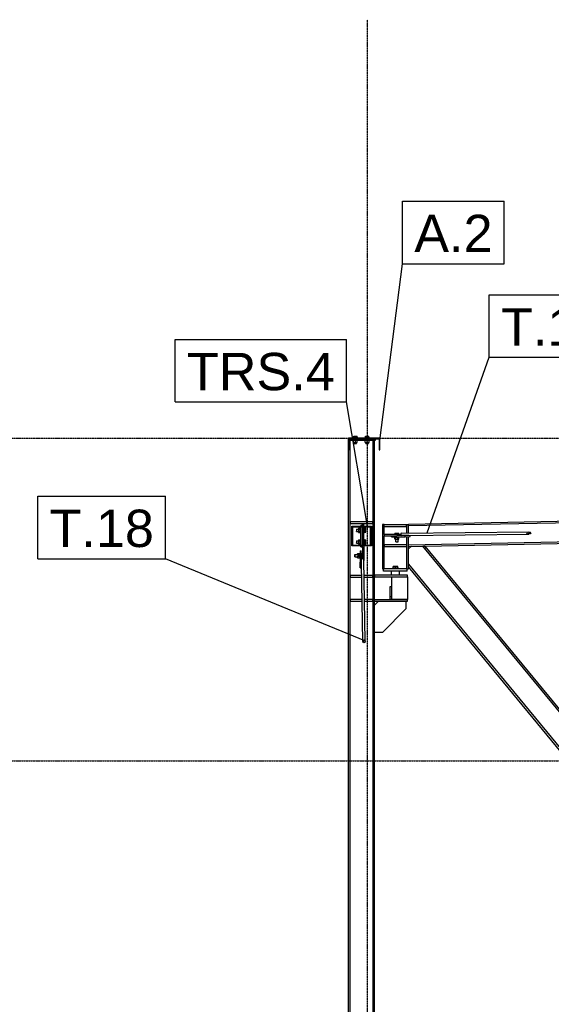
# Model space of a CAD drawing. Header units: millimetres. Extents: x 0 to 50000, y 0 to 29700.
# Tile 7 of 27: x 3195 to 5914, y 18165 to 23200. Entities that reach past the tile are written whole.
import ezdxf

# ---------------------------------------------------------------- set-up
doc = ezdxf.new("R2010")
doc.units = ezdxf.units.MM
doc.linetypes.add('DXK_LINE_DOT3', pattern=[5.9187, 2.979, -0.9799, 0.9799, -0.9799])
for name, color, linetype in [('TS_INNE_OBIEKTY', 7, 'Continuous'), ('TS_LINIE_WIDOCZNE', 7, 'Continuous'), ('TS_OPISY', 7, 'Continuous'), ('TS_OPISY_LINIE', 7, 'Continuous'), ('TS_OPISY_RAMKA', 7, 'Continuous'), ('TS_WYPELNIENIE', 7, 'Continuous')]:
    doc.layers.add(name, color=color, linetype=linetype)
doc.styles.add('Arial', font='ARIAL.TTF', dxfattribs={"height": 0.2})

# ---------------------------------------------------------------- blocks, each defined once
blk = doc.blocks.new('Part-305655447-3001 - 2968')
at = {"layer": 'TS_LINIE_WIDOCZNE', "color": 1, "linetype": 'Continuous'}
for p, q in [((4881.6, 21049.6), (4886.1, 21049.6)), ((4886.1, 16349.6), (4886.1, 21049.6)), ((5010.6, 21049.6), (5002.1, 21049.6)), ((5002.1, 21049.6), (5002.1, 16069.6)), ((5010.6, 16435.8), (5010.6, 21049.6)), ((4877.6, 16349.6), (4877.6, 20999.6)), ((5010.6, 16071.9), (5010.6, 16391.7)), ((4886.1, 16272.6), (4886.1, 16346.6)), ((4877.6, 16069.6), (4877.6, 16269.6)), ((4886.1, 16069.6), (4886.1, 16269.6))]:
    blk.add_line(p, q, dxfattribs=at)
blk = doc.blocks.new('Part-305655447-3030 - 2968')
at = {"layer": 'TS_WYPELNIENIE', "linetype": 'Continuous'}
h = blk.add_hatch(dxfattribs=at)
h.set_pattern_fill('', color=256, scale=70, style=0, pattern_type=0)
h.set_pattern_definition([(45, (4877.6, 21059.56), (-157.15, 157.15), [])])
h.paths.add_polyline_path([(5037.6, 21059.6), (4877.6, 21059.6), (4877.6, 20999.6), (4881.6, 20999.6), (4881.6, 21055.6), (5033.6, 21055.6), (5033.6, 20999.6), (5037.6, 20999.6)])
at = {"layer": 'TS_INNE_OBIEKTY', "color": 1, "linetype": 'Continuous'}
for p, q in [((4877.6, 20999.6), (4877.6, 21059.6)), ((5037.6, 21059.6), (4877.6, 21059.6)), ((4881.6, 20999.6), (4881.6, 21055.6)), ((4881.6, 21055.6), (5033.6, 21055.6)), ((5033.6, 21055.6), (5033.6, 20999.6)), ((5037.6, 20999.6), (5037.6, 21059.6)), ((4881.6, 20999.6), (4877.6, 20999.6)), ((5033.6, 20999.6), (5037.6, 20999.6))]:
    blk.add_line(p, q, dxfattribs=at)
blk = doc.blocks.new('Part-305655447-3033 - 2968')
at = {"layer": 'TS_LINIE_WIDOCZNE', "color": 1, "linetype": 'Continuous'}
for p, q in [((4882.6, 21049.6), (4882.6, 21055.6)), ((4882.6, 21049.6), (5015.6, 21049.6)), ((5015.6, 21049.6), (5015.6, 21055.6))]:
    blk.add_line(p, q, dxfattribs=at)
blk = doc.blocks.new('Bolt-305655447-3034 - 2968')
at = {"layer": 'TS_INNE_OBIEKTY', "color": 1, "linetype": 'Continuous'}
for p, q in [((4924.6, 21062.1), (4900.6, 21062.1)), ((4900.6, 21059.6), (4900.6, 21062.1)), ((4903.6, 21062.1), (4903.6, 21070)), ((4903.6, 21070), (4921.6, 21070)), ((4912.6, 21062.1), (4912.6, 21070)), ((4921.6, 21062.1), (4921.6, 21070)), ((4924.6, 21059.6), (4924.6, 21062.1)), ((4984.6, 21062.1), (4960.6, 21062.1)), ((4960.6, 21059.6), (4960.6, 21062.1)), ((4963.6, 21062.1), (4963.6, 21070)), ((4963.6, 21070), (4981.6, 21070)), ((4972.6, 21062.1), (4972.6, 21070)), ((4981.6, 21062.1), (4981.6, 21070)), ((4984.6, 21059.6), (4984.6, 21062.1))]:
    blk.add_line(p, q, dxfattribs=at)
blk = doc.blocks.new('Bolt-305655447-3035 - 2968')
at = {"layer": 'TS_INNE_OBIEKTY', "color": 1, "linetype": 'Continuous'}
for p, q in [((4924.6, 21062.1), (4900.6, 21062.1)), ((4900.6, 21059.6), (4900.6, 21062.1)), ((4900.6, 21047.1), (4900.6, 21049.6)), ((4924.6, 21047.1), (4900.6, 21047.1)), ((4903.1, 21037.1), (4903.1, 21047.1)), ((4903.6, 21062.1), (4903.6, 21070)), ((4903.6, 21070), (4921.6, 21070)), ((4912.6, 21062.1), (4912.6, 21070)), ((4912.6, 21037.1), (4912.6, 21047.1)), ((4921.6, 21062.1), (4921.6, 21070)), ((4922.1, 21037.1), (4922.1, 21047.1)), ((4924.6, 21059.6), (4924.6, 21062.1)), ((4924.6, 21047.1), (4924.6, 21049.6)), ((4984.6, 21062.1), (4960.6, 21062.1)), ((4960.6, 21059.6), (4960.6, 21062.1)), ((4960.6, 21047.1), (4960.6, 21049.6)), ((4984.6, 21047.1), (4960.6, 21047.1)), ((4963.1, 21037.1), (4963.1, 21047.1)), ((4963.6, 21062.1), (4963.6, 21070)), ((4963.6, 21070), (4981.6, 21070)), ((4972.6, 21062.1), (4972.6, 21070)), ((4972.6, 21037.1), (4972.6, 21047.1)), ((4981.6, 21062.1), (4981.6, 21070)), ((4982.1, 21037.1), (4982.1, 21047.1)), ((4984.6, 21059.6), (4984.6, 21062.1)), ((4984.6, 21047.1), (4984.6, 21049.6)), ((4903.1, 21037.1), (4922.1, 21037.1)), ((4906.6, 21032.1), (4906.6, 21037.1)), ((4906.6, 21032.1), (4907.4, 21032.1)), ((4907.4, 21032.1), (4918.6, 21032.1)), ((4918.6, 21032.1), (4918.6, 21037.1)), ((4963.1, 21037.1), (4982.1, 21037.1)), ((4966.6, 21032.1), (4966.6, 21037.1)), ((4966.6, 21032.1), (4967.4, 21032.1)), ((4967.4, 21032.1), (4978.6, 21032.1)), ((4978.6, 21032.1), (4978.6, 21037.1))]:
    blk.add_line(p, q, dxfattribs=at)
blk = doc.blocks.new('Part-305655447-3459 - 2968')
at = {"layer": 'TS_LINIE_WIDOCZNE', "color": 1, "linetype": 'Continuous'}
for p, q in [((4940.1, 20608.9), (4940.1, 20613.9)), ((4948.1, 20613.9), (4940.1, 20613.9)), ((4940.1, 20512.9), (4940.1, 20604.9)), ((4948.1, 20608.9), (4948.1, 20613.9)), ((4948.1, 20512.9), (4948.1, 20604.9)), ((4940.1, 20503.9), (4940.1, 20508.9)), ((4940.1, 20503.9), (4948.1, 20503.9)), ((4948.1, 20503.9), (4948.1, 20508.9))]:
    blk.add_line(p, q, dxfattribs=at)
blk = doc.blocks.new('Part-305655447-3084 - 2968')
at = {"layer": 'TS_LINIE_WIDOCZNE', "color": 1, "linetype": 'Continuous'}
for p, q in [((5183.6, 20620.3), (11521.6, 20747)), ((5183.6, 20612.3), (8205, 20672.7)), ((5183.6, 20618.2), (5183.6, 20620.3)), ((5183.6, 20514.2), (8244.2, 20575.5)), ((5183.6, 20506.2), (8244.2, 20567.5))]:
    blk.add_line(p, q, dxfattribs=at)
blk = doc.blocks.new('Part-305655447-3194 - 2968')
at = {"layer": 'TS_WYPELNIENIE', "linetype": 'Continuous'}
h = blk.add_hatch(dxfattribs=at)
h.set_pattern_fill('', color=256, scale=70, style=0, pattern_type=0)
h.set_pattern_definition([(45, (4894.1, 20608.87), (-157.15, 157.15), [])])
h.paths.add_polyline_path([(4994.1, 20608.9), (4894.1, 20608.9), (4894.1, 20508.9), (4994.1, 20508.9)])
h.paths.add_polyline_path([(4898.1, 20512.9), (4898.1, 20604.9), (4990.1, 20604.9), (4990.1, 20512.9)])
at = {"layer": 'TS_INNE_OBIEKTY', "color": 1, "linetype": 'Continuous'}
for p, q in [((4894.1, 20508.9), (4894.1, 20608.9)), ((4894.1, 20608.9), (4994.1, 20608.9)), ((4898.1, 20604.9), (4898.1, 20512.9)), ((4990.1, 20604.9), (4898.1, 20604.9)), ((4990.1, 20512.9), (4990.1, 20604.9)), ((4994.1, 20608.9), (4994.1, 20508.9)), ((4994.1, 20508.9), (4894.1, 20508.9)), ((4898.1, 20512.9), (4990.1, 20512.9))]:
    blk.add_line(p, q, dxfattribs=at)
blk = doc.blocks.new('Part-305655447-3316 - 2968')
at = {"layer": 'TS_WYPELNIENIE', "linetype": 'Continuous'}
h = blk.add_hatch(dxfattribs=at)
h.set_pattern_fill('', color=256, scale=70, style=0, pattern_type=0)
h.set_pattern_definition([(45, (5806.2, 20579.69), (-157.15, 157.15), [])])
h.paths.add_polyline_path([(5809.2, 20575.5), (5806.2, 20579.7), (5799.2, 20581.3), (5792.3, 20579.5), (5789.4, 20575.2), (5792.4, 20571), (5799.4, 20569.3), (5806.4, 20571.2)])
at = {"layer": 'TS_INNE_OBIEKTY', "color": 1, "linetype": 'Continuous'}
for p, q in [((5789.4, 20575.2), (5792.3, 20579.5)), ((5792.4, 20571), (5789.4, 20575.2)), ((5792.3, 20579.5), (5799.2, 20581.3)), ((5799.4, 20569.3), (5792.4, 20571)), ((5799.2, 20581.3), (5806.2, 20579.7)), ((5806.4, 20571.2), (5799.4, 20569.3)), ((5806.2, 20579.7), (5809.2, 20575.5)), ((5809.2, 20575.5), (5806.4, 20571.2))]:
    blk.add_line(p, q, dxfattribs=at)
at = {"layer": 'TS_LINIE_WIDOCZNE', "color": 1, "linetype": 'Continuous'}
for p, q in [((5145.3, 20572.1), (5144.3, 20567.9)), ((5144.3, 20567.9), (5145.4, 20563.7)), ((5147.8, 20574), (5145.3, 20572.1)), ((5145.4, 20563.7), (5148, 20562)), ((5147.8, 20574), (5799.2, 20581.3)), ((5148, 20562), (5799.4, 20569.3))]:
    blk.add_line(p, q, dxfattribs=at)
blk = doc.blocks.new('Part-305655447-3458 - 2968')
at = {"layer": 'TS_LINIE_WIDOCZNE', "color": 1, "linetype": 'Continuous'}
for p, q in [((4948.1, 20613.9), (4948.1, 20623.9)), ((4948.1, 20623.9), (4956.1, 20623.9)), ((4956.1, 20608.9), (4956.1, 20623.9)), ((4956.1, 20512.9), (4956.1, 20604.9)), ((4948.1, 20503.9), (4948.1, 20442.6)), ((4956.1, 20508.9), (4956.1, 20433.9)), ((4948.1, 20453.9), (4956.1, 20453.9)), ((4954.8, 20433.9), (4956.1, 20433.9))]:
    blk.add_line(p, q, dxfattribs=at)
blk = doc.blocks.new('Bolt-305655447-3460 - 2968')
at = {"layer": 'TS_INNE_OBIEKTY', "color": 1, "linetype": 'Continuous'}
for p, q in [((4918.6, 20594.9), (4918.6, 20594.1)), ((4918.6, 20594.9), (4927.6, 20594.9)), ((4918.6, 20594.1), (4918.6, 20583.7)), ((4927.6, 20599.8), (4927.6, 20577.9)), ((4927.6, 20599.8), (4937.6, 20599.8)), ((4927.6, 20594.4), (4937.6, 20594.4)), ((4937.6, 20600.9), (4937.6, 20576.9)), ((4937.6, 20600.9), (4940.1, 20600.9)), ((4956.1, 20600.9), (4958.6, 20600.9)), ((4958.6, 20600.9), (4958.6, 20576.9)), ((4958.6, 20599.3), (4966.1, 20599.3)), ((4958.6, 20594.1), (4966.1, 20594.1)), ((4966.1, 20578.5), (4966.1, 20599.3)), ((4918.6, 20582.9), (4918.6, 20583.7)), ((4918.6, 20582.9), (4927.6, 20582.9)), ((4927.6, 20583.4), (4937.6, 20583.4)), ((4927.6, 20577.9), (4937.6, 20577.9)), ((4937.6, 20576.9), (4940.1, 20576.9)), ((4956.1, 20576.9), (4958.6, 20576.9)), ((4958.6, 20583.7), (4966.1, 20583.7)), ((4958.6, 20578.5), (4966.1, 20578.5)), ((4918.6, 20534.9), (4918.6, 20534.1)), ((4918.6, 20534.9), (4927.6, 20534.9)), ((4918.6, 20534.1), (4918.6, 20523.7)), ((4918.6, 20522.9), (4918.6, 20523.7)), ((4918.6, 20522.9), (4927.6, 20522.9)), ((4927.6, 20539.8), (4927.6, 20517.9)), ((4927.6, 20539.8), (4937.6, 20539.8)), ((4927.6, 20534.4), (4937.6, 20534.4)), ((4927.6, 20523.4), (4937.6, 20523.4)), ((4927.6, 20517.9), (4937.6, 20517.9)), ((4937.6, 20540.9), (4937.6, 20516.9)), ((4937.6, 20540.9), (4940.1, 20540.9)), ((4937.6, 20516.9), (4940.1, 20516.9)), ((4956.1, 20540.9), (4958.6, 20540.9)), ((4956.1, 20516.9), (4958.6, 20516.9)), ((4958.6, 20540.9), (4958.6, 20516.9)), ((4958.6, 20539.3), (4966.1, 20539.3)), ((4958.6, 20534.1), (4966.1, 20534.1)), ((4958.6, 20523.7), (4966.1, 20523.7)), ((4958.6, 20518.5), (4966.1, 20518.5)), ((4966.1, 20518.5), (4966.1, 20539.3))]:
    blk.add_line(p, q, dxfattribs=at)
blk = doc.blocks.new('Part-305655447-3500 - 2968')
at = {"layer": 'TS_LINIE_WIDOCZNE', "color": 1, "linetype": 'Continuous'}
for p, q in [((5060.1, 20618.2), (5050.6, 20618.2)), ((5050.6, 20618.2), (5050.6, 20391.2)), ((5059.1, 20567.7), (5059.1, 20618.2)), ((5174.1, 20618.2), (5175.1, 20618.2)), ((5175.1, 20618.2), (5183.6, 20618.2)), ((5175.1, 20574.3), (5175.1, 20618.2)), ((5183.6, 20574.4), (5183.6, 20618.2)), ((5059.1, 20391.2), (5059.1, 20559.7)), ((5175.1, 20562.1), (5175.1, 20562.3)), ((5175.1, 20391.2), (5175.1, 20556.1)), ((5183.6, 20562.3), (5183.6, 20562.4)), ((5183.6, 20391.2), (5183.6, 20556.3)), ((5050.6, 20391.2), (5059.1, 20391.2)), ((5175.1, 20391.2), (5183.6, 20391.2))]:
    blk.add_line(p, q, dxfattribs=at)
blk = doc.blocks.new('Part-305655447-3501 - 2968')
at = {"layer": 'TS_LINIE_WIDOCZNE', "color": 1, "linetype": 'Continuous'}
for p, q in [((5178.1, 20359.2), (5010.6, 20359.2)), ((5010.6, 20359.2), (5010.6, 20350.7)), ((5010.6, 20350.7), (5178.1, 20350.7)), ((5178.1, 20350.7), (5178.1, 20359.2)), ((5010.6, 20234.7), (5178.1, 20234.7)), ((5010.6, 20226.2), (5010.6, 20234.7)), ((5010.6, 20226.2), (5178.1, 20226.2)), ((5178.1, 20226.2), (5178.1, 20234.7))]:
    blk.add_line(p, q, dxfattribs=at)
blk = doc.blocks.new('Part-305655447-3502 - 2968')
at = {"layer": 'TS_LINIE_WIDOCZNE', "color": 1, "linetype": 'Continuous'}
for p, q in [((5098.1, 20234.7), (5098.1, 20350.7)), ((5098.1, 20350.7), (5178.1, 20350.7)), ((5178.1, 20350.7), (5178.1, 20234.7)), ((5178.1, 20234.7), (5098.1, 20234.7))]:
    blk.add_line(p, q, dxfattribs=at)
blk = doc.blocks.new('Part-305655447-3504 - 2968')
at = {"layer": 'TS_LINIE_WIDOCZNE', "color": 1, "linetype": 'Continuous'}
for p, q in [((5010.6, 20206.2), (5030.6, 20226.2)), ((5170.6, 20226.2), (5170.6, 20186.2)), ((5170.6, 20186.2), (5050.6, 20066.2)), ((5050.6, 20066.2), (5010.6, 20066.2))]:
    blk.add_line(p, q, dxfattribs=at)
blk = doc.blocks.new('Part-305655447-3505 - 2968')
at = {"layer": 'TS_LINIE_WIDOCZNE', "color": 1, "linetype": 'Continuous'}
for p, q in [((5144.3, 20567.7), (5059.1, 20567.7)), ((5059.1, 20567.7), (5059.1, 20559.7)), ((5059.1, 20559.7), (5124, 20559.7)), ((5129.1, 20561.5), (5129.1, 20567.7)), ((5149.1, 20561.7), (5149.1, 20562))]:
    blk.add_line(p, q, dxfattribs=at)
blk = doc.blocks.new('Part-305655447-3510 - 2968')
at = {"layer": 'TS_LINIE_WIDOCZNE', "color": 1, "linetype": 'Continuous'}
for p, q in [((5060.1, 20608.2), (5060.1, 20618.2)), ((5060.1, 20618.2), (5174.1, 20618.2)), ((5060.1, 20608.2), (5174.1, 20608.2)), ((5174.1, 20608.2), (5174.1, 20618.2))]:
    blk.add_line(p, q, dxfattribs=at)
blk = doc.blocks.new('Part-305655447-3513 - 2968')
at = {"layer": 'TS_LINIE_WIDOCZNE', "color": 1, "linetype": 'Continuous'}
for p, q in [((5060.1, 20516.3), (5174.1, 20516.3)), ((5060.1, 20516.3), (5060.1, 20506.3)), ((5060.1, 20506.3), (5174.1, 20506.3)), ((5174.1, 20516.3), (5174.1, 20506.3))]:
    blk.add_line(p, q, dxfattribs=at)
blk = doc.blocks.new('Part-305655447-3518 - 2968')
at = {"layer": 'TS_LINIE_WIDOCZNE', "color": 1, "linetype": 'Continuous'}
for p, q in [((4887.1, 20236.2), (4946.1, 20236.2)), ((4887.1, 20226.2), (4887.1, 20236.2)), ((4887.1, 20226.2), (4946.3, 20226.2)), ((4958.1, 20236.2), (5001.1, 20236.2)), ((4958.3, 20226.2), (5001.1, 20226.2)), ((5001.1, 20226.2), (5001.1, 20236.2))]:
    blk.add_line(p, q, dxfattribs=at)
blk = doc.blocks.new('Part-305655447-3519 - 2968')
at = {"layer": 'TS_LINIE_WIDOCZNE', "color": 1, "linetype": 'Continuous'}
for p, q in [((4887.1, 20359.2), (4944, 20359.2)), ((4887.1, 20349.2), (4887.1, 20359.2)), ((4887.1, 20349.2), (4944.2, 20349.2)), ((4956, 20359.2), (5001.1, 20359.2)), ((4956.2, 20349.2), (5001.1, 20349.2)), ((5001.1, 20349.2), (5001.1, 20359.2))]:
    blk.add_line(p, q, dxfattribs=at)
blk = doc.blocks.new('Part-305655447-3521 - 2968')
at = {"layer": 'TS_LINIE_WIDOCZNE', "color": 1, "linetype": 'Continuous'}
for p, q in [((5177.6, 20391.2), (5056.6, 20391.2)), ((5056.6, 20379.2), (5056.6, 20391.2)), ((5177.6, 20379.2), (5177.6, 20391.2)), ((5177.6, 20379.2), (5056.6, 20379.2))]:
    blk.add_line(p, q, dxfattribs=at)
blk = doc.blocks.new('Part-305655447-3524 - 2968')
at = {"layer": 'TS_LINIE_WIDOCZNE', "color": 1, "linetype": 'Continuous'}
for p, q in [((5137.1, 20379.2), (5097.1, 20379.2)), ((5097.1, 20359.2), (5097.1, 20379.2)), ((5137.1, 20359.2), (5097.1, 20359.2)), ((5137.1, 20359.2), (5137.1, 20379.2))]:
    blk.add_line(p, q, dxfattribs=at)
blk = doc.blocks.new('Bolt-305655447-3525 - 2968')
at = {"layer": 'TS_INNE_OBIEKTY', "color": 1, "linetype": 'Continuous'}
for p, q in [((5132.1, 20394.2), (5102.1, 20394.2)), ((5102.1, 20391.2), (5102.1, 20394.2)), ((5105.1, 20394.2), (5105.1, 20404.2)), ((5129.1, 20404.2), (5105.1, 20404.2)), ((5117.1, 20394.2), (5117.1, 20404.2)), ((5129.1, 20394.2), (5129.1, 20404.2)), ((5132.1, 20391.2), (5132.1, 20394.2))]:
    blk.add_line(p, q, dxfattribs=at)
blk = doc.blocks.new('Part-305655447-3528 - 2968')
at = {"layer": 'TS_LINIE_WIDOCZNE', "color": 1, "linetype": 'Continuous'}
for p, q in [((5090.1, 20235.7), (5090.1, 20300.7)), ((5090.1, 20300.7), (5098.1, 20300.7)), ((5090.1, 20250.7), (5098.1, 20250.7)), ((5090.1, 20235.7), (5098.1, 20235.7))]:
    blk.add_line(p, q, dxfattribs=at)
blk = doc.blocks.new('Part-305655447-3532 - 2968')
at = {"layer": 'TS_WYPELNIENIE', "linetype": 'Continuous'}
h = blk.add_hatch(dxfattribs=at)
h.set_pattern_fill('', color=256, scale=70, style=0, pattern_type=0)
h.set_pattern_definition([(45, (4959.95, 20026.8), (-157.15, 157.15), [])])
h.paths.add_polyline_path([(4961.7, 20021), (4959.9, 20026.8), (4955.7, 20029.3), (4951.5, 20026.9), (4949.7, 20021.1), (4951.5, 20015.3), (4955.7, 20012.9), (4959.9, 20015.2)])
at = {"layer": 'TS_INNE_OBIEKTY', "color": 1, "linetype": 'Continuous'}
for p, q in [((4949.7, 20021.1), (4951.5, 20026.9)), ((4951.5, 20015.3), (4949.7, 20021.1)), ((4951.5, 20026.9), (4955.7, 20029.3)), ((4955.7, 20012.9), (4951.5, 20015.3)), ((4955.7, 20029.3), (4959.9, 20026.8)), ((4959.9, 20015.2), (4955.7, 20012.9)), ((4959.9, 20026.8), (4961.7, 20021)), ((4961.7, 20021), (4959.9, 20015.2))]:
    blk.add_line(p, q, dxfattribs=at)
at = {"layer": 'TS_LINIE_WIDOCZNE', "color": 1, "linetype": 'Continuous'}
for p, q in [((4944.5, 20441.5), (4943, 20438.9)), ((4948.8, 20442.8), (4944.5, 20441.5)), ((4953, 20441.5), (4948.8, 20442.8)), ((4954.7, 20438.4), (4953, 20441.5)), ((4949.7, 20021.1), (4943.1, 20414.9)), ((4961.7, 20021), (4954.7, 20438.4))]:
    blk.add_line(p, q, dxfattribs=at)
blk = doc.blocks.new('Part-305655447-3569 - 2968')
at = {"layer": 'TS_LINIE_WIDOCZNE', "color": 1, "linetype": 'Continuous'}
for p, q in [((4887.1, 20623.9), (4887.1, 20631.9)), ((5001.1, 20631.9), (4887.1, 20631.9)), ((4887.1, 20623.9), (4948.1, 20623.9)), ((4956.1, 20623.9), (5001.1, 20623.9)), ((5001.1, 20623.9), (5001.1, 20631.9))]:
    blk.add_line(p, q, dxfattribs=at)
blk = doc.blocks.new('Part-305655447-3774 - 2968')
at = {"layer": 'TS_LINIE_WIDOCZNE', "color": 1, "linetype": 'Continuous'}
for p, q in [((5183.6, 20493.3), (5199.7, 20506.6)), ((5257.6, 20507.7), (5268.4, 20507.9)), ((6048, 19549.1), (5257.6, 20507.7)), ((5268.4, 20507.9), (5261.8, 20502.5)), ((5268.2, 20494.8), (5274.8, 20500.2)), ((6052.1, 19557.6), (5268.4, 20507.9)), ((5183.6, 20401.7), (5183.6, 20415.1)), ((5183.6, 20415.1), (5993.4, 19433.1)), ((5989.3, 19424.6), (5183.6, 20401.7)), ((6052.1, 19557.6), (5989.3, 19424.6))]:
    blk.add_line(p, q, dxfattribs=at)
blk = doc.blocks.new('Part-305655447-3821 - 2968')
at = {"layer": 'TS_LINIE_WIDOCZNE', "color": 1, "linetype": 'Continuous'}
for p, q in [((5097.4, 20555.3), (5097.4, 20559.7)), ((5097.4, 20555.3), (5100.2, 20555.2)), ((5100.2, 20555.2), (5100.2, 20559.7)), ((5100.2, 20555.2), (5167.7, 20555.9)), ((5167.6, 20561.9), (5124, 20561.4)), ((5186, 20562.4), (5167.6, 20561.9)), ((5167.7, 20555.9), (5167.6, 20561.9)), ((5167.7, 20555.9), (5192, 20556.5)), ((5192, 20556.5), (5191.9, 20562.4))]:
    blk.add_line(p, q, dxfattribs=at)
blk = doc.blocks.new('Bolt-305655447-3822 - 2968')
at = {"layer": 'TS_INNE_OBIEKTY', "color": 1, "linetype": 'Continuous'}
for p, q in [((5112.4, 20553), (5112.4, 20555.3)), ((5113.1, 20553), (5116.7, 20553)), ((5113.5, 20543), (5113.4, 20553)), ((5117.5, 20543), (5113.5, 20543)), ((5113.8, 20571.5), (5120.3, 20571.6)), ((5113.8, 20567.7), (5113.8, 20571.5)), ((5117.5, 20571.5), (5113.8, 20571.5)), ((5116.7, 20553), (5122.4, 20553.1)), ((5117.5, 20543), (5117.4, 20553)), ((5127.8, 20571.7), (5117.5, 20571.5)), ((5117.6, 20567.7), (5117.5, 20571.5)), ((5117.5, 20543), (5128.3, 20543.2)), ((5118.6, 20529.1), (5118.4, 20543.1)), ((5120.3, 20571.6), (5130.6, 20571.7)), ((5122.4, 20553.1), (5128.6, 20553.2)), ((5134.3, 20571.8), (5127.8, 20571.7)), ((5127.9, 20567.7), (5127.8, 20571.7)), ((5128.3, 20543.2), (5128.2, 20553.2)), ((5128.3, 20543.2), (5135.2, 20543.3)), ((5128.6, 20553.2), (5133.6, 20553.2)), ((5130.5, 20529.2), (5130.3, 20543.2)), ((5130.6, 20571.7), (5134.3, 20571.8)), ((5133.6, 20553.2), (5136.1, 20553.3)), ((5134.4, 20567.7), (5134.3, 20571.8)), ((5135.2, 20543.3), (5135.1, 20553.3)), ((5136.1, 20553.3), (5136.1, 20555.6)), ((5118.9, 20529.1), (5120.8, 20529.1)), ((5120.8, 20529.1), (5123.6, 20529.1)), ((5123.6, 20529.1), (5126.7, 20529.2)), ((5126.7, 20529.2), (5129.2, 20529.2)), ((5129.2, 20529.2), (5130.5, 20529.2))]:
    blk.add_line(p, q, dxfattribs=at)
blk = doc.blocks.new('Part-305655447-3830 - 2968')
at = {"layer": 'TS_LINIE_WIDOCZNE', "color": 1, "linetype": 'Continuous'}
for p, q in [((4936, 20483), (4936.3, 20483.7)), ((4936, 20483), (4936, 20475.6)), ((4936, 20475.6), (4936, 20454.4)), ((4936, 20454.4), (4936.9, 20396.5)), ((4936.3, 20483.7), (4937.2, 20425.8)), ((4936.3, 20483.7), (4942.3, 20483.7)), ((4943.2, 20425.8), (4942.3, 20483.7)), ((4936.9, 20396.5), (4937.2, 20425.8)), ((4936.9, 20396.5), (4942.9, 20396.5)), ((4937.2, 20425.8), (4943.2, 20425.8)), ((4942.9, 20396.5), (4943.2, 20425.8))]:
    blk.add_line(p, q, dxfattribs=at)
blk = doc.blocks.new('Bolt-305655447-3831 - 2968')
at = {"layer": 'TS_INNE_OBIEKTY', "color": 1, "linetype": 'Continuous'}
for p, q in [((4909.7, 20460.2), (4909.8, 20463)), ((4909.7, 20457.1), (4909.7, 20460.2)), ((4909.8, 20454.5), (4909.7, 20457.1)), ((4909.8, 20464.7), (4909.9, 20464.9)), ((4909.8, 20463), (4909.8, 20464.7)), ((4909.9, 20455), (4909.8, 20453.3)), ((4909.8, 20453.1), (4909.8, 20454.5)), ((4909.8, 20453.3), (4909.8, 20453.1)), ((4909.8, 20453.1), (4923.8, 20453.1)), ((4909.9, 20464.9), (4909.9, 20463.5)), ((4909.9, 20464.9), (4923.9, 20464.8)), ((4909.9, 20463.5), (4909.9, 20460.9)), ((4909.9, 20460.9), (4909.9, 20457.8)), ((4909.9, 20457.8), (4909.9, 20455)), ((4923.8, 20469.4), (4923.7, 20464.8)), ((4923.7, 20453.1), (4923.7, 20450.8)), ((4923.7, 20450.8), (4923.8, 20448.5)), ((4924, 20467.2), (4923.8, 20469.4)), ((4923.8, 20469.4), (4933.8, 20469.3)), ((4923.8, 20448.5), (4924, 20456.7)), ((4923.8, 20448.5), (4933.8, 20448.5)), ((4924, 20467.2), (4924, 20456.7)), ((4924, 20467.2), (4934, 20467.1)), ((4924, 20456.7), (4934, 20456.7)), ((4933.7, 20447.2), (4933.7, 20448.5)), ((4933.9, 20447.5), (4933.7, 20447.2)), ((4933.7, 20447.2), (4936.2, 20447.2)), ((4933.8, 20470.3), (4933.9, 20470.7)), ((4933.8, 20469.3), (4933.8, 20470.3)), ((4934, 20467.1), (4933.8, 20469.3)), ((4933.8, 20448.5), (4934, 20456.7)), ((4933.9, 20470.7), (4934, 20467.9)), ((4933.9, 20470.7), (4936.3, 20470.7)), ((4934, 20456.5), (4933.9, 20451)), ((4933.9, 20451), (4933.9, 20447.5)), ((4934, 20467.9), (4934, 20462.7)), ((4934, 20456.7), (4934, 20467.1)), ((4934, 20462.7), (4934, 20456.5)), ((4936.2, 20447.2), (4936.3, 20447.5)), ((4936.3, 20447.5), (4936.4, 20450.9)), ((4936.4, 20450.9), (4936.5, 20456.5)), ((4942.5, 20470.6), (4944.9, 20470.6)), ((4942.9, 20447.1), (4944.7, 20447.1)), ((4944.7, 20447.1), (4944.8, 20447.5)), ((4944.8, 20447.5), (4944.9, 20450.9)), ((4945, 20467.9), (4944.9, 20470.6)), ((4944.9, 20450.9), (4945, 20456.5)), ((4944.9, 20449), (4948.1, 20449)), ((4945, 20468.7), (4948.1, 20468.7)), ((4945, 20462.7), (4945, 20467.9)), ((4945, 20466.7), (4948.1, 20466.6)), ((4945, 20456.5), (4945, 20462.7)), ((4945, 20456.8), (4948.1, 20456.8))]:
    blk.add_line(p, q, dxfattribs=at)
blk = doc.blocks.new('GridLine-305655447-3935 - 2968')
at = {"layer": 'TS_INNE_OBIEKTY', "color": 4, "linetype": 'DXK_LINE_DOT3'}
blk.add_line((4974.1, 13659.6), (4974.1, 23199.6), dxfattribs=at)
blk = doc.blocks.new('GridLine-305655447-3943 - 2968')
at = {"layer": 'TS_INNE_OBIEKTY', "color": 4, "linetype": 'DXK_LINE_DOT3'}
blk.add_line((2322.7, 19409.6), (31425.1, 19409.6), dxfattribs=at)
blk = doc.blocks.new('GridLine-305655447-3944 - 2968')
at = {"layer": 'TS_INNE_OBIEKTY', "color": 4, "linetype": 'DXK_LINE_DOT3'}
blk.add_line((2322.7, 21059.6), (31425.1, 21059.6), dxfattribs=at)
blk = doc.blocks.new('Mark-305655447-5160 - 2968')
at = {"layer": 'TS_OPISY_LINIE', "linetype": 'Continuous'}
blk.add_line((4961.3, 20023.8), (3941.2, 20443.1), dxfattribs=at)
at = {"layer": 'TS_OPISY_RAMKA', "linetype": 'Continuous'}
for p, q in [((3287.8, 20763.1), (3941.2, 20763.1)), ((3287.8, 20443.1), (3287.8, 20763.1)), ((3941.2, 20443.1), (3941.2, 20763.1)), ((3287.8, 20443.1), (3941.2, 20443.1))]:
    blk.add_line(p, q, dxfattribs=at)
blk.add_wipeout([(3881.2, 20503.1), (3881.2, 20703.1), (3347.8, 20703.1), (3347.8, 20503.1)]).dxf.layer = 'TS_OPISY_LINIE'
blk.add_wipeout([(3881.2, 20503.1), (3881.2, 20703.1), (3347.8, 20703.1), (3347.8, 20503.1)]).dxf.layer = 'TS_OPISY_LINIE'
at = {"layer": 'TS_OPISY', "style": 'Arial'}
blk.add_text('T.18', height=191.02, dxfattribs=at).set_placement((3347.8, 20503.1))
blk = doc.blocks.new('Mark-305655447-5142 - 2968')
at = {"layer": 'TS_OPISY_LINIE', "linetype": 'Continuous'}
blk.add_line((5278.9, 20574.9), (5597.1, 21473.1), dxfattribs=at)
at = {"layer": 'TS_OPISY_RAMKA', "linetype": 'Continuous'}
for p, q in [((5597.1, 21793.1), (6250.5, 21793.1)), ((5597.1, 21473.1), (5597.1, 21793.1)), ((6250.5, 21473.1), (6250.5, 21793.1)), ((5597.1, 21473.1), (6250.5, 21473.1))]:
    blk.add_line(p, q, dxfattribs=at)
blk.add_wipeout([(6190.5, 21533.1), (6190.5, 21733.1), (5657.1, 21733.1), (5657.1, 21533.1)]).dxf.layer = 'TS_OPISY_LINIE'
blk.add_wipeout([(6190.5, 21533.1), (6190.5, 21733.1), (5657.1, 21733.1), (5657.1, 21533.1)]).dxf.layer = 'TS_OPISY_LINIE'
at = {"layer": 'TS_OPISY', "style": 'Arial'}
blk.add_text('T.19', height=191.02, dxfattribs=at).set_placement((5657.1, 21533.1))
blk = doc.blocks.new('Mark-305655447-5137 - 2968')
at = {"layer": 'TS_OPISY_LINIE', "linetype": 'Continuous'}
blk.add_line((4973.8, 20608.4), (4866.1, 21244.8), dxfattribs=at)
at = {"layer": 'TS_OPISY_RAMKA', "linetype": 'Continuous'}
for p, q in [((3990.6, 21564.8), (4866.1, 21564.8)), ((3990.6, 21244.8), (3990.6, 21564.8)), ((4866.1, 21244.8), (4866.1, 21564.8)), ((3990.6, 21244.8), (4866.1, 21244.8))]:
    blk.add_line(p, q, dxfattribs=at)
blk.add_wipeout([(4806.1, 21304.8), (4806.1, 21504.8), (4050.6, 21504.8), (4050.6, 21304.8)]).dxf.layer = 'TS_OPISY_LINIE'
blk.add_wipeout([(4806.1, 21304.8), (4806.1, 21504.8), (4050.6, 21504.8), (4050.6, 21304.8)]).dxf.layer = 'TS_OPISY_LINIE'
at = {"layer": 'TS_OPISY', "style": 'Arial'}
blk.add_text('TRS.4', height=191.02, dxfattribs=at).set_placement((4050.6, 21304.8))
blk = doc.blocks.new('Mark-305655447-5121 - 2968')
at = {"layer": 'TS_OPISY_LINIE', "linetype": 'Continuous'}
blk.add_line((5037.1, 21047.3), (5153.5, 21951.1), dxfattribs=at)
at = {"layer": 'TS_OPISY_RAMKA', "linetype": 'Continuous'}
for p, q in [((5153.5, 22271.1), (5673.5, 22271.1)), ((5153.5, 21951.1), (5153.5, 22271.1)), ((5673.5, 21951.1), (5673.5, 22271.1)), ((5153.5, 21951.1), (5673.5, 21951.1))]:
    blk.add_line(p, q, dxfattribs=at)
blk.add_wipeout([(5613.5, 22011.1), (5613.5, 22211.1), (5213.5, 22211.1), (5213.5, 22011.1)]).dxf.layer = 'TS_OPISY_LINIE'
blk.add_wipeout([(5613.5, 22011.1), (5613.5, 22211.1), (5213.5, 22211.1), (5213.5, 22011.1)]).dxf.layer = 'TS_OPISY_LINIE'
at = {"layer": 'TS_OPISY', "style": 'Arial'}
blk.add_text('A.2', height=191.02, dxfattribs=at).set_placement((5213.5, 22011.1))

msp = doc.modelspace()

# ---------------------------------------------------------------- block references
for name in ['GridLine-305655447-3935 - 2968', 'GridLine-305655447-3944 - 2968', 'Part-305655447-3030 - 2968', 'Part-305655447-3001 - 2968', 'Part-305655447-3033 - 2968', 'Bolt-305655447-3034 - 2968', 'Bolt-305655447-3035 - 2968', 'Part-305655447-3084 - 2968', 'Part-305655447-3569 - 2968', 'Part-305655447-3194 - 2968', 'Bolt-305655447-3460 - 2968', 'Part-305655447-3459 - 2968', 'Part-305655447-3458 - 2968', 'Part-305655447-3500 - 2968', 'Part-305655447-3510 - 2968', 'Part-305655447-3505 - 2968', 'Part-305655447-3821 - 2968', 'Bolt-305655447-3822 - 2968', 'Part-305655447-3316 - 2968', 'Part-305655447-3513 - 2968', 'Part-305655447-3774 - 2968', 'Bolt-305655447-3831 - 2968', 'Part-305655447-3830 - 2968', 'Part-305655447-3532 - 2968', 'Part-305655447-3521 - 2968', 'Bolt-305655447-3525 - 2968', 'Part-305655447-3519 - 2968', 'Part-305655447-3501 - 2968', 'Part-305655447-3524 - 2968', 'Part-305655447-3502 - 2968', 'Part-305655447-3528 - 2968', 'Part-305655447-3518 - 2968', 'Part-305655447-3504 - 2968', 'GridLine-305655447-3943 - 2968']:
    msp.add_blockref(name, (0, 0))

# ---------------------------------------------------------------- next in the draw order: block references
for name in ['Mark-305655447-5142 - 2968', 'Mark-305655447-5160 - 2968']:
    msp.add_blockref(name, (0, 0))

# ---------------------------------------------------------------- next in the draw order: block references
for name in ['Mark-305655447-5121 - 2968', 'Mark-305655447-5137 - 2968']:
    msp.add_blockref(name, (0, 0))

doc.saveas('drawing.dxf')
